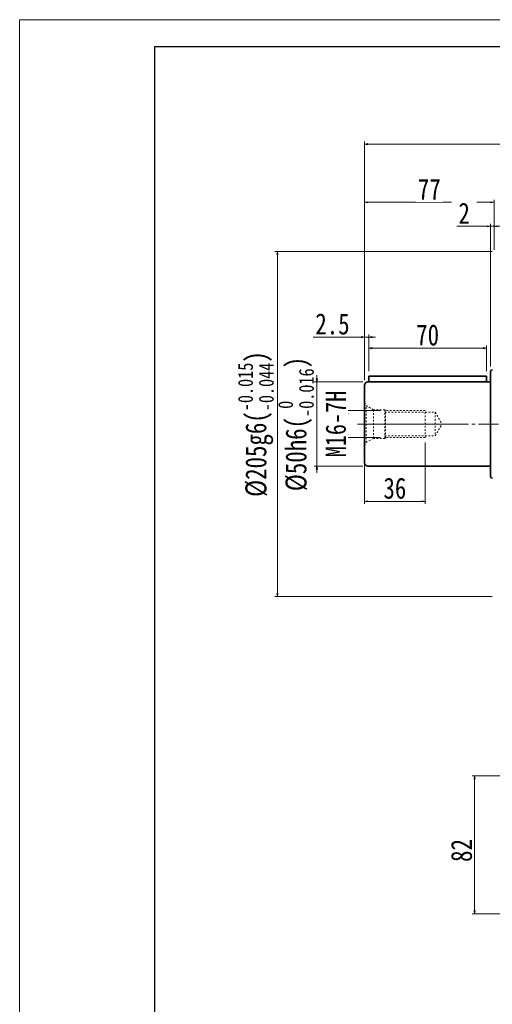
# Model space of a CAD drawing. Header units: millimetres. Extents: x -40 to 1316, y -22 to 932.
# Tile 2 of 9: x -33 to 249, y 347 to 932. Entities that reach past the tile are written whole.
import ezdxf

# ---------------------------------------------------------------- set-up
doc = ezdxf.new("R2010")
doc.units = ezdxf.units.MM
doc.linetypes.add('点画线', pattern=[18, 12, -2, 2, -2])
doc.linetypes.add('虚线', pattern=[2, 1, -1])
for name, color, linetype, lineweight in [('中心线层', 1, '点画线', 18), ('图框_外框线', 7, 'Continuous', 18), ('尺寸线层', 3, 'Continuous', 18), ('粗实线层', 7, 'Continuous', 35)]:
    doc.layers.add(name, color=color, linetype=linetype, lineweight=lineweight)
doc.styles.add('宋体', font='SimSun.ttf', dxfattribs={"width": 0.8})
doc.dimstyles.new('A水平标注$0', dxfattribs={"dimtxt": 3.5, "dimasz": 2, "dimexe": 1.5, "dimexo": 3, "dimgap": 1.1, "dimtad": 1, "dimtoh": 1, "dimdec": 4, "dimdsep": 46, "dimtxsty": '宋体', "dimblk": 'OPEN', "dimcen": 3, "dimclrd": 3, "dimclre": 3, "dimclrt": 6, "dimadec": 0, "dimazin": 0, "dimtm": 1e-09, "dimtfac": 1, "dimtdec": 4, "dimtix": 1, "dimtmove": 0, "dimatfit": 3, "dimldrblk": 'OPEN', "dimfxl": 0, "dimlwd": 13, "dimlwe": 13, "dimarcsym": 0})
doc.dimstyles.new('螺孔(M8-7H)', dxfattribs={"dimtxt": 3.5, "dimasz": 2, "dimexe": 1.25, "dimexo": 3, "dimtad": 1, "dimtoh": 1, "dimdec": 4, "dimdsep": 46, "dimtxsty": '宋体', "dimblk": 'OPEN', "dimcen": 3, "dimclrd": 3, "dimclre": 3, "dimclrt": 2, "dimadec": 0, "dimazin": 0, "dimtm": 1e-09, "dimtfac": 1, "dimtdec": 4, "dimtmove": 0, "dimatfit": 3, "dimldrblk": 'OPEN', "dimfxl": 0, "dimlwd": 9, "dimlwe": 9, "dimarcsym": 0})

# ---------------------------------------------------------------- blocks, each defined once
blk = doc.blocks.new('m16螺纹中心孔_3')
at = {"layer": '中心线层', "linetype": '点画线', "lineweight": 18}
blk.add_line((49.71, 0), (-4.25, 0), dxfattribs=at)
at = {"layer": '粗实线层', "color": 6, "linetype": '虚线', "lineweight": 18}
for p, q in [((0, -12.65), (0, 12.65)), ((0, 12.65), (0.99, 10.93)), ((5.2, 8.5), (0.99, 10.93)), ((0.99, -10.93), (0.99, 10.93)), ((12, 8.5), (5.2, 8.5)), ((5.2, -8.5), (5.2, 8.5)), ((12.5, 8), (12, 8.5)), ((12, -8.5), (12, 8.5)), ((12, 7), (42, 7)), ((36, 8), (12.5, 8)), ((12.5, -8), (12.5, 8)), ((36, -8), (36, 8)), ((42, 7), (46.04, 0)), ((42, 7), (42, -7)), ((42, -7), (46.04, 0)), ((0, -12.65), (0.99, -10.93)), ((5.2, -8.5), (0.99, -10.93)), ((12, -8.5), (5.2, -8.5)), ((12, -7), (42, -7)), ((12.5, -8), (12, -8.5)), ((36, -8), (12.5, -8))]:
    blk.add_line(p, q, dxfattribs=at)
blk = doc.blocks.new('_Open')
at = {"color": 0, "linetype": 'ByBlock', "lineweight": -2}
for p, q in [((-1, 0.17), (0, 0)), ((-1, -0.17), (0, 0)), ((0, 0), (-1, 0))]:
    blk.add_line(p, q, dxfattribs=at)
blk = doc.blocks.new('*D19')
at = {"layer": 'Defpoints', "color": 0, "transparency": 16777216}
for p in [(208.51, 683.52), (172.51, 673.52), (208.51, 645.55)]:
    blk.add_point(p, dxfattribs=at)
at = {"layer": '尺寸线层', "color": 3, "lineweight": 13, "transparency": 16777216}
for p, q in [((208.51, 680.52), (208.51, 644.05)), ((172.51, 670.52), (172.51, 644.05)), ((174.51, 645.55), (206.51, 645.55))]:
    blk.add_line(p, q, dxfattribs=at)
at = {"layer": '尺寸线层', "color": 3, "lineweight": 13, "transparency": 16777216, "xscale": 2, "yscale": 2, "zscale": 2, "rotation": 180}
blk.add_blockref('_Open', (172.51, 645.55), dxfattribs=at)
at = {"layer": '尺寸线层', "color": 3, "lineweight": 13, "transparency": 16777216, "xscale": 2, "yscale": 2, "zscale": 2}
blk.add_blockref('_Open', (208.51, 645.55), dxfattribs=at)
at = {"layer": '尺寸线层', "color": 6, "transparency": 16777216, "insert": (190.51, 653.3), "char_height": 12.5, "attachment_point": 5, "style": '宋体', "bg_fill": 3, "box_fill_scale": 1.1, "bg_fill_color": 256, "bg_fill_true_color": 13158600, "bg_fill_transparency": 0}
blk.add_mtext('36', dxfattribs=at)
blk = doc.blocks.new('*D45')
at = {"layer": 'Defpoints', "color": 0, "transparency": 16777216}
for p in [(185.01, 699.52), (185.01, 683.52)]:
    blk.add_point(p, dxfattribs=at)
at = {"layer": '尺寸线层', "color": 3, "lineweight": 9, "transparency": 16777216}
for p, q in [((182.01, 699.52), (160.83, 699.52)), ((162.08, 697.52), (162.08, 685.52)), ((182.01, 683.52), (160.83, 683.52))]:
    blk.add_line(p, q, dxfattribs=at)
at = {"layer": '尺寸线层', "color": 3, "lineweight": 9, "transparency": 16777216, "xscale": 2, "yscale": 2, "zscale": 2}
for p, rotation in [((162.08, 699.52), 90), ((162.08, 683.52), 270)]:
    blk.add_blockref('_Open', p, dxfattribs=dict(at, rotation=rotation))
at = {"layer": '尺寸线层', "color": 2, "transparency": 16777216, "insert": (155.4, 691.52), "char_height": 12.1, "attachment_point": 5, "rotation": 90, "style": '宋体', "bg_fill": 3, "box_fill_scale": 1.1, "bg_fill_color": 256, "bg_fill_true_color": 13158600, "bg_fill_transparency": 0}
blk.add_mtext('M16-7H', dxfattribs=at)
at = {"layer": 'Defpoints', "color": 0, "transparency": 16777216}
blk.add_point((162.08, 683.52), dxfattribs=at)
blk = doc.blocks.new('*D20')
at = {"layer": 'Defpoints', "color": 0, "transparency": 16777216}
for p in [(174.51, 716.52), (144.07, 666.52), (174.51, 666.52)]:
    blk.add_point(p, dxfattribs=at)
at = {"layer": '尺寸线层', "color": 3, "lineweight": 13, "transparency": 16777216}
for p, q in [((144.07, 718.52), (144.07, 720.52)), ((171.51, 716.52), (142.57, 716.52)), ((144.07, 716.52), (144.07, 666.52)), ((171.51, 666.52), (142.57, 666.52)), ((144.07, 664.52), (144.07, 662.52))]:
    blk.add_line(p, q, dxfattribs=at)
at = {"layer": '尺寸线层', "color": 3, "lineweight": 13, "transparency": 16777216, "xscale": 2, "yscale": 2, "zscale": 2}
for p, rotation in [((144.07, 716.52), 270), ((144.07, 666.52), 90)]:
    blk.add_blockref('_Open', p, dxfattribs=dict(at, rotation=rotation))
at = {"layer": '尺寸线层', "color": 6, "transparency": 16777216, "insert": (131.66, 691.52), "char_height": 12.5, "attachment_point": 5, "rotation": 90, "style": '宋体'}
blk.add_mtext('{\\A1;\\A1;%%C50h6({\\H0.707107x;\\S 0^ -0.016;})}', dxfattribs=at)
blk = doc.blocks.new('*D21')
at = {"layer": 'Defpoints', "color": 0, "transparency": 16777216}
for p in [(251.51, 794.02), (120.59, 589.02), (251.51, 589.02)]:
    blk.add_point(p, dxfattribs=at)
at = {"layer": '尺寸线层', "color": 3, "lineweight": 13, "transparency": 16777216}
for p, q in [((248.51, 794.02), (119.09, 794.02)), ((120.59, 792.02), (120.59, 591.02)), ((248.51, 589.02), (119.09, 589.02))]:
    blk.add_line(p, q, dxfattribs=at)
at = {"layer": '尺寸线层', "color": 3, "lineweight": 13, "transparency": 16777216, "xscale": 2, "yscale": 2, "zscale": 2}
for p, rotation in [((120.59, 794.02), 90), ((120.59, 589.02), 270)]:
    blk.add_blockref('_Open', p, dxfattribs=dict(at, rotation=rotation))
at = {"layer": '尺寸线层', "color": 6, "transparency": 16777216, "insert": (107.79, 691.52), "char_height": 12.5, "attachment_point": 5, "rotation": 90, "style": '宋体'}
blk.add_mtext('{\\A1;\\A1;%%C205g6({\\H0.707107x;\\S-0.015^ -0.044;})}', dxfattribs=at)
blk = doc.blocks.new('*D24')
at = {"layer": 'Defpoints', "color": 0, "transparency": 16777216}
for p in [(172.51, 823.27), (249.51, 792.02), (172.51, 714.52)]:
    blk.add_point(p, dxfattribs=at)
at = {"layer": '尺寸线层', "color": 3, "lineweight": 13, "transparency": 16777216}
for p, q in [((172.51, 717.52), (172.51, 824.77)), ((247.51, 823.27), (174.51, 823.27)), ((249.51, 795.02), (249.51, 824.77))]:
    blk.add_line(p, q, dxfattribs=at)
at = {"layer": '尺寸线层', "color": 3, "lineweight": 13, "transparency": 16777216, "xscale": 2, "yscale": 2, "zscale": 2, "rotation": 180}
blk.add_blockref('_Open', (172.51, 823.27), dxfattribs=at)
at = {"layer": '尺寸线层', "color": 3, "lineweight": 13, "transparency": 16777216, "xscale": 2, "yscale": 2, "zscale": 2}
blk.add_blockref('_Open', (249.51, 823.27), dxfattribs=at)
at = {"layer": '尺寸线层', "color": 6, "transparency": 16777216, "insert": (211.01, 831.02), "char_height": 12.5, "attachment_point": 5, "style": '宋体', "bg_fill": 3, "box_fill_scale": 1.1, "bg_fill_color": 256, "bg_fill_true_color": 13158600, "bg_fill_transparency": 0}
blk.add_mtext('77', dxfattribs=at)
blk = doc.blocks.new('*D25')
at = {"layer": 'Defpoints', "color": 0, "transparency": 16777216}
for p in [(247.51, 809.05), (249.51, 792.02), (247.51, 722.77)]:
    blk.add_point(p, dxfattribs=at)
at = {"layer": '尺寸线层', "color": 3, "lineweight": 13, "transparency": 16777216}
for p, q in [((245.51, 809.05), (227.48, 809.05)), ((247.51, 725.77), (247.51, 810.55)), ((249.51, 809.05), (247.51, 809.05)), ((249.51, 795.02), (249.51, 810.55)), ((251.51, 809.05), (253.51, 809.05))]:
    blk.add_line(p, q, dxfattribs=at)
at = {"layer": '尺寸线层', "color": 3, "lineweight": 13, "transparency": 16777216, "xscale": 2, "yscale": 2, "zscale": 2}
blk.add_blockref('_Open', (247.51, 809.05), dxfattribs=at)
at = {"layer": '尺寸线层', "color": 3, "lineweight": 13, "transparency": 16777216, "xscale": 2, "yscale": 2, "zscale": 2, "rotation": 180}
blk.add_blockref('_Open', (249.51, 809.05), dxfattribs=at)
at = {"layer": '尺寸线层', "color": 6, "transparency": 16777216, "insert": (231.75, 816.8), "char_height": 12.5, "attachment_point": 5, "style": '宋体', "bg_fill": 3, "box_fill_scale": 1.1, "bg_fill_color": 256, "bg_fill_true_color": 13158600, "bg_fill_transparency": 0}
blk.add_mtext('2', dxfattribs=at)
blk = doc.blocks.new('*D26')
at = {"layer": 'Defpoints', "color": 0, "transparency": 16777216}
for p in [(172.51, 857.83), (172.51, 714.52), (576.51, 714.52)]:
    blk.add_point(p, dxfattribs=at)
at = {"layer": '尺寸线层', "color": 3, "lineweight": 13, "transparency": 16777216}
for p, q in [((172.51, 717.52), (172.51, 859.33)), ((574.51, 857.83), (174.51, 857.83)), ((576.51, 717.52), (576.51, 859.33))]:
    blk.add_line(p, q, dxfattribs=at)
at = {"layer": '尺寸线层', "color": 3, "lineweight": 13, "transparency": 16777216, "xscale": 2, "yscale": 2, "zscale": 2, "rotation": 180}
blk.add_blockref('_Open', (172.51, 857.83), dxfattribs=at)
at = {"layer": '尺寸线层', "color": 3, "lineweight": 13, "transparency": 16777216, "xscale": 2, "yscale": 2, "zscale": 2}
blk.add_blockref('_Open', (576.51, 857.83), dxfattribs=at)
at = {"layer": '尺寸线层', "color": 6, "transparency": 16777216, "insert": (374.51, 865.58), "char_height": 12.5, "attachment_point": 5, "style": '宋体', "bg_fill": 3, "box_fill_scale": 1.1, "bg_fill_color": 256, "bg_fill_true_color": 13158600, "bg_fill_transparency": 0}
blk.add_mtext('404', dxfattribs=at)
blk = doc.blocks.new('*D11')
at = {"layer": 'Defpoints', "color": 0, "transparency": 16777216}
for p in [(175.01, 743.16), (175.01, 720.02), (172.51, 714.52)]:
    blk.add_point(p, dxfattribs=at)
at = {"layer": '尺寸线层', "color": 3, "lineweight": 13, "transparency": 16777216}
for p, q in [((170.51, 743.16), (141.97, 743.16)), ((172.51, 717.52), (172.51, 744.66)), ((175.01, 743.16), (172.51, 743.16)), ((175.01, 723.02), (175.01, 744.66)), ((177.01, 743.16), (179.01, 743.16))]:
    blk.add_line(p, q, dxfattribs=at)
at = {"layer": '尺寸线层', "color": 3, "lineweight": 13, "transparency": 16777216, "xscale": 2, "yscale": 2, "zscale": 2}
blk.add_blockref('_Open', (172.51, 743.16), dxfattribs=at)
at = {"layer": '尺寸线层', "color": 3, "lineweight": 13, "transparency": 16777216, "xscale": 2, "yscale": 2, "zscale": 2, "rotation": 180}
blk.add_blockref('_Open', (175.01, 743.16), dxfattribs=at)
at = {"layer": '尺寸线层', "color": 6, "transparency": 16777216, "insert": (153.38, 750.91), "char_height": 12.5, "attachment_point": 5, "style": '宋体', "bg_fill": 3, "box_fill_scale": 1.1, "bg_fill_color": 256, "bg_fill_true_color": 13158600, "bg_fill_transparency": 0}
blk.add_mtext('2.5', dxfattribs=at)
blk = doc.blocks.new('*D12')
at = {"layer": 'Defpoints', "color": 0, "transparency": 16777216}
for p in [(245.01, 736.61), (175.01, 720.02), (245.01, 720.02)]:
    blk.add_point(p, dxfattribs=at)
at = {"layer": '尺寸线层', "color": 3, "lineweight": 13, "transparency": 16777216}
for p, q in [((175.01, 723.02), (175.01, 738.11)), ((245.01, 723.02), (245.01, 738.11)), ((177.01, 736.61), (243.01, 736.61))]:
    blk.add_line(p, q, dxfattribs=at)
at = {"layer": '尺寸线层', "color": 3, "lineweight": 13, "transparency": 16777216, "xscale": 2, "yscale": 2, "zscale": 2, "rotation": 180}
blk.add_blockref('_Open', (175.01, 736.61), dxfattribs=at)
at = {"layer": '尺寸线层', "color": 3, "lineweight": 13, "transparency": 16777216, "xscale": 2, "yscale": 2, "zscale": 2}
blk.add_blockref('_Open', (245.01, 736.61), dxfattribs=at)
at = {"layer": '尺寸线层', "color": 6, "transparency": 16777216, "insert": (210.01, 744.36), "char_height": 12.5, "attachment_point": 5, "style": '宋体', "bg_fill": 3, "box_fill_scale": 1.1, "bg_fill_color": 256, "bg_fill_true_color": 13158600, "bg_fill_transparency": 0}
blk.add_mtext('70', dxfattribs=at)
blk = doc.blocks.new('*D42')
at = {"layer": 'Defpoints', "color": 0, "transparency": 16777216}
for p in [(357.01, 482.51), (237.98, 400.52), (285.31, 400.52)]:
    blk.add_point(p, dxfattribs=at)
at = {"layer": '尺寸线层', "color": 3, "lineweight": 13, "transparency": 16777216}
for p, q in [((354.01, 482.51), (236.48, 482.51)), ((237.98, 480.51), (237.98, 402.52)), ((282.31, 400.52), (236.48, 400.52))]:
    blk.add_line(p, q, dxfattribs=at)
at = {"layer": '尺寸线层', "color": 3, "lineweight": 13, "transparency": 16777216, "xscale": 2, "yscale": 2, "zscale": 2}
for p, rotation in [((237.98, 482.51), 90), ((237.98, 400.52), 270)]:
    blk.add_blockref('_Open', p, dxfattribs=dict(at, rotation=rotation))
at = {"layer": '尺寸线层', "color": 6, "transparency": 16777216, "insert": (230.23, 438.09), "char_height": 12.5, "attachment_point": 5, "rotation": 90, "style": '宋体', "bg_fill": 3, "box_fill_scale": 1.1, "bg_fill_color": 256, "bg_fill_true_color": 13158600, "bg_fill_transparency": 0}
blk.add_mtext('82', dxfattribs=at)

msp = doc.modelspace()

# ---------------------------------------------------------------- linework, layer by layer
at = {"layer": '中心线层'}
msp.add_line((168.26187, 691.51607), (580.76187, 691.51607), dxfattribs=at)
at = {"layer": '粗实线层'}
for p, q in [((247.51187, 660.26607), (247.51187, 722.76607)), ((172.51187, 714.51607), (172.51187, 668.51607)), ((174.51187, 716.51607), (247.51187, 716.51607)), ((174.51187, 666.51607), (247.51187, 666.51607))]:
    msp.add_line(p, q, dxfattribs=at)
for centre, radius, start, end in [((174.51187, 714.51607), 2, 90, 180), ((174.51187, 668.51607), 2, 180, 270.00000001), ((248.51187, 660.26607), 1, 180, 269.99999974)]:
    msp.add_arc(centre, radius, start, end, dxfattribs=at)

# ---------------------------------------------------------------- block references
msp.add_blockref('m16螺纹中心孔_3', (172.51187, 691.51607), dxfattribs=at)

# ---------------------------------------------------------------- next in the draw order: dimensions: what is measured, and where the dimension line sits
at = {"layer": '尺寸线层'}
dim = msp.add_linear_dim(base=(208.51187, 645.55496), p1=(172.51187, 673.51607), p2=(208.51187, 683.51607), dimstyle='A水平标注$0', override={"dimtxt": 12.5, "dimgap": 1.5, "dimdec": 1, "dimpost": '<>', "dimtvp": 0.1}, dxfattribs=at)
dim.commit()
dim.dimension.update_dxf_attribs({"geometry": '*D19', "text_midpoint": (190.51187, 653.30496)})

# ---------------------------------------------------------------- next in the draw order: dimensions: what is measured, and where the dimension line sits
dim = msp.add_linear_dim(base=(162.07504, 683.51607), p1=(185.01187, 699.51607), p2=(185.01187, 683.51607), angle=270, dimstyle='螺孔(M8-7H)', override={"dimtxt": 12.1, "dimpost": 'M<>-7H'}, dxfattribs=at)
dim.commit()
dim.dimension.update_dxf_attribs({"geometry": '*D45', "text_midpoint": (162.07504, 691.51607), "dimtype": 160})

# ---------------------------------------------------------------- next in the draw order: dimensions: what is measured, and where the dimension line sits
for base, p1, p2, text, override, picture, middle in [((120.5925, 589.01607), (251.51187, 794.01607), (251.51187, 589.01607), '{\\A1;\\A1;%%C205g6({\\H0.707107x;\\S-0.015^ -0.044;})}', {"dimtxt": 12.5, "dimgap": 1.5, "dimdec": 1, "dimpost": '<>', "dimblk": 'Open', "dimtp": -0.015, "dimtm": 0.044, "dimtdec": 3, "dimtvp": 0.1, "dimtfill": 0, "dimtfillclr": 256, "dimtzin": 8}, '*D21', (107.79089, 691.51607)), ((144.0665, 666.51607), (174.51187, 716.51607), (174.51187, 666.51607), '{\\A1;\\A1;%%C50h6({\\H0.707107x;\\S 0^ -0.016;})}', {"dimtxt": 12.5, "dimgap": 1.5, "dimdec": 1, "dimpost": '<>', "dimblk": 'Open', "dimtp": 0, "dimtm": 0.016, "dimtdec": 3, "dimtvp": 0.1, "dimtfill": 0, "dimtfillclr": 256, "dimtzin": 8}, '*D20', (131.65919, 691.51607))]:
    dim = msp.add_linear_dim(base=base, p1=p1, p2=p2, angle=270, text=text, dimstyle='A水平标注$0', override=override, dxfattribs=at)
    dim.commit()
    dim.dimension.update_dxf_attribs({"geometry": picture, "text_midpoint": middle})

# ---------------------------------------------------------------- next in the draw order: dimensions: what is measured, and where the dimension line sits
dim = msp.add_linear_dim(base=(172.51187, 823.26759), p1=(249.51187, 792.01607), p2=(172.51187, 714.51607), dimstyle='A水平标注$0', override={"dimtxt": 12.5, "dimgap": 1.5, "dimdec": 1, "dimpost": '<>', "dimblk": 'Open', "dimtvp": 0.1, "dimtfill": 1, "dimtfillclr": 256}, dxfattribs=at)
dim.commit()
dim.dimension.update_dxf_attribs({"geometry": '*D24', "text_midpoint": (211.01187, 831.01759)})

# ---------------------------------------------------------------- next in the draw order: dimensions: what is measured, and where the dimension line sits
dim = msp.add_linear_dim(base=(247.51187, 809.05291), p1=(249.51187, 792.01607), p2=(247.51187, 722.76607), dimstyle='A水平标注$0', override={"dimtxt": 12.5, "dimgap": 1.5, "dimdec": 1, "dimpost": '<>', "dimblk": 'Open', "dimtvp": 0.1, "dimtfill": 1, "dimtfillclr": 256}, dxfattribs=at)
dim.commit()
dim.dimension.update_dxf_attribs({"geometry": '*D25', "text_midpoint": (231.74945, 809.05291), "dimtype": 160})

# ---------------------------------------------------------------- next in the draw order: dimensions: what is measured, and where the dimension line sits
dim = msp.add_linear_dim(base=(172.51187, 857.83097), p1=(576.51187, 714.51607), p2=(172.51187, 714.51607), dimstyle='A水平标注$0', override={"dimtxt": 12.5, "dimgap": 1.5, "dimdec": 1, "dimpost": '<>', "dimblk": 'Open', "dimtvp": 0.1, "dimtfill": 1, "dimtfillclr": 256}, dxfattribs=at)
dim.commit()
dim.dimension.update_dxf_attribs({"geometry": '*D26', "text_midpoint": (374.51187, 857.83097), "dimtype": 160})

# ---------------------------------------------------------------- next in the draw order: linework, layer by layer
at = {"layer": '粗实线层'}
msp.add_arc((248.51187, 722.76607), 1, 90.00000026, 180, dxfattribs=at)

# ---------------------------------------------------------------- next in the draw order: dimensions: what is measured, and where the dimension line sits
at = {"layer": '尺寸线层'}
dim = msp.add_linear_dim(base=(175.01187, 743.15896), p1=(172.51187, 714.51607), p2=(175.01187, 720.01607), dimstyle='A水平标注$0', override={"dimtxt": 12.5, "dimgap": 1.5, "dimdec": 1, "dimpost": '<>', "dimblk": 'Open', "dimtvp": 0.1, "dimtfill": 1, "dimtfillclr": 256}, dxfattribs=at)
dim.commit()
dim.dimension.update_dxf_attribs({"geometry": '*D11', "text_midpoint": (153.38317, 743.15896), "dimtype": 160})

# ---------------------------------------------------------------- next in the draw order: dimensions: what is measured, and where the dimension line sits
dim = msp.add_linear_dim(base=(245.01187, 736.61248), p1=(175.01187, 720.01607), p2=(245.01187, 720.01607), dimstyle='A水平标注$0', override={"dimtxt": 12.5, "dimgap": 1.5, "dimdec": 1, "dimpost": '<>', "dimblk": 'Open', "dimtvp": 0.1, "dimtfill": 1, "dimtfillclr": 256}, dxfattribs=at)
dim.commit()
dim.dimension.update_dxf_attribs({"geometry": '*D12', "text_midpoint": (210.01187, 744.36248)})

# ---------------------------------------------------------------- next in the draw order: linework, layer by layer
at = {"layer": '图框_外框线', "color": 3}
msp.add_lwpolyline([(-32.77564, -22.2621), (1316.40253, -22.2621), (1316.40253, 931.7996), (-32.77564, 931.7996)], close=True, dxfattribs=at)
at = {"layer": '图框_外框线', "color": 3, "lineweight": 25}
msp.add_lwpolyline([(47.53259, -6.20046), (1300.34089, -6.20046), (1300.34089, 915.73796), (47.53259, 915.73796)], close=True, dxfattribs=at)
at = {"layer": '粗实线层'}
for p, q in [((175.01187, 720.01607), (175.01187, 716.51607)), ((175.01187, 720.01607), (245.01187, 720.01607)), ((245.01187, 720.01607), (245.01187, 716.51607))]:
    msp.add_line(p, q, dxfattribs=at)

# ---------------------------------------------------------------- next in the draw order: dimensions: what is measured, and where the dimension line sits
at = {"layer": '尺寸线层'}
dim = msp.add_linear_dim(base=(237.98384, 400.51606), p1=(357.01187, 482.51472), p2=(285.31187, 400.51606), angle=90, dimstyle='A水平标注$0', override={"dimtxt": 12.5, "dimgap": 1.5, "dimdec": 1, "dimpost": '<>', "dimblk": 'Open', "dimtvp": 0.1, "dimtfill": 1, "dimtfillclr": 256}, dxfattribs=at)
dim.commit()
dim.dimension.update_dxf_attribs({"geometry": '*D42', "text_midpoint": (237.98384, 438.0868), "dimtype": 160})

doc.saveas('drawing.dxf')
